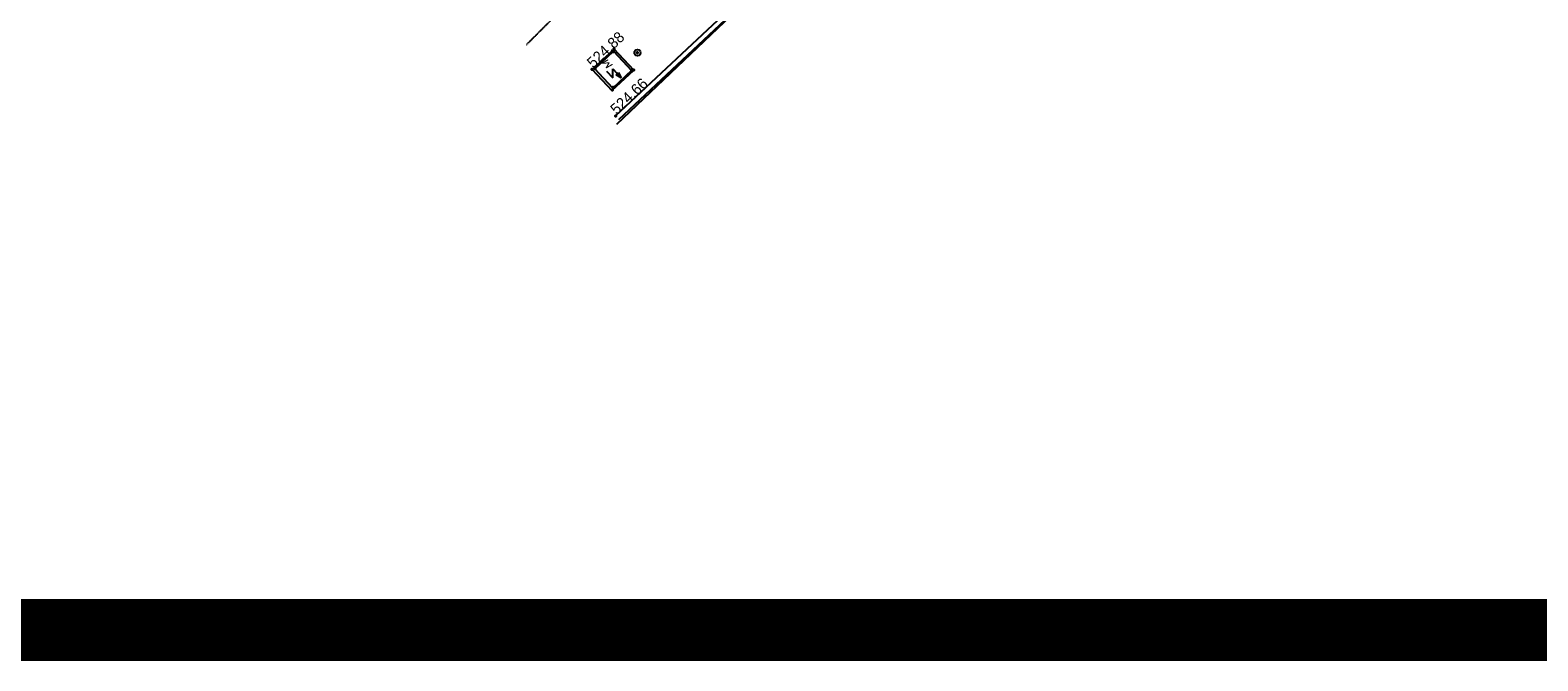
# Model space of a CAD drawing. Header units: millimetres. Extents: x 767170 to 66149698, y -983507 to 2493658.
# Tile 7 of 226: x 1396462 to 1518282, y -983507 to -932493. Entities that reach past the tile are written whole.
import ezdxf

# ---------------------------------------------------------------- set-up
doc = ezdxf.new("R2010")
doc.units = ezdxf.units.MM
doc.linetypes.add('Д_ТРОТ_ТРУБА', pattern=[3, 1.5, -1.5])
for name, color, linetype in [('(013) Газ', 30, 'ИК_Газопровод -------г--------'), ('(016) Кабель', 1, 'Continuous'), ('(022) Возд. Линии', 7, 'Continuous'), ('(025) Дорога', 7, 'Continuous'), ('(035) Откосы', 7, 'Continuous'), ('(040) Ограда', 7, 'Continuous'), ('V-NODE-TEXT', 11, 'Continuous'), ('Пикет', 7, 'Continuous')]:
    doc.layers.add(name, color=color, linetype=linetype)
doc.layers.add('ВВГ 3х2.5', color=5, linetype='Continuous', lineweight=40)
doc.styles.add('D-431', font='txt')
doc.styles.get("Standard").update_dxf_attribs({"font": 'isocpeui.ttf'})
doc.linetypes.add('GAZ_VOZDUSH', pattern='A,1,-2,["~",Standard,S=3,R=0,X=-1.5,Y=-1.5],-1,10', length=14)
doc.linetypes.add('ИК_Газопровод -------г--------', pattern='A,9,-0.6,["Г",Standard,S=1.2,R=0,X=0,Y=-0.6],-1.2', length=10.8)
doc.linetypes.add('ОГРАДА_БЕТ', pattern='A,4,["|",Standard,S=0.8,R=0,X=0,Y=-0.8],4', length=8)
doc.linetypes.add('ПОДПОРНАЯ СТЕНКА', pattern='A,2,["V",Standard,S=1.2,R=0,X=0,Y=-1.2],0.2,["V",Standard,S=0.8,R=0,X=0,Y=-0.8],0.25,["V",Standard,S=0.3,R=0,X=0,Y=-0.3],0.25', length=2.7)

# ---------------------------------------------------------------- blocks, each defined once
blk = doc.blocks.new('U1081')
at = {"color": 7, "const_width": 0.375}
blk.add_lwpolyline([(0.0125, 0.0125, 1), (-0.0125, -0.0125, 1), (0.0125, 0.0125)], format="xyb", close=True, dxfattribs=at)
at = {"color": 7}
blk.add_circle((0, 0), 0.5, dxfattribs=at)
at = {"color": 4, "oblique": 15}
blk.add_attdef('Z', (1.177455, -0.732602), '', height=2, dxfattribs=at)
blk = doc.blocks.new('asdaw1234141')
at = {"layer": '(013) Газ', "linetype": 'GAZ_VOZDUSH', "ltscale": 600, "flags": 128}
blk.add_lwpolyline([(18190, -35262), (9748, -44491), (-36618, -92749), (-37103, -92367), (-57221, -111523)], dxfattribs=at)
at = {"layer": '(016) Кабель', "color": 0}
for p, q in [((-57523, -107756, 524797), (-57533, -107013, 524797)), ((-57533, -107013, 524797), (-56850, -107744, 524797)), ((-58035, -107208, 524797), (-57523, -107756, 524797)), ((-57249, -107500, 524797), (-57066, -107329, 524797)), ((-56850, -107744, 524797), (-57249, -107500, 524797)), ((-57066, -107329, 524797), (-56850, -107744, 524797))]:
    blk.add_line(p, q, dxfattribs=at)
at = {"layer": '(016) Кабель', "color": 0, "elevation": 524843}
blk.add_lwpolyline([(-58982, -107022), (-57468, -105608), (-56016, -107162), (-57531, -108577)], close=True, dxfattribs=at)
at = {"layer": '(025) Дорога', "linetype": 'Д_ТРОТ_ТРУБА', "elevation": 524612}
blk.add_lwpolyline([(-64493, -105070), (-53854, -94447), (-47824, -88199), (-45983, -86685), (-44042, -84841), (-41326, -81884), (-39588, -79458), (-31164, -70747), (-21589, -60944), (-12051, -51459), (-2009, -41732), (6767, -33428), (12566, -27815), (14277, -26160)], dxfattribs=at)
at = {"layer": '(035) Откосы', "linetype": 'ПОДПОРНАЯ СТЕНКА', "elevation": 524589}
blk.add_lwpolyline([(-57602, -108781), (-55834, -107130), (-57427, -105424), (-59195, -107075)], close=True, dxfattribs=at)
at = {"layer": '(040) Ограда', "linetype": 'ОГРАДА_БЕТ', "elevation": 524372}
blk.add_lwpolyline([(-57303, -110837), (-46575, -100737), (-37378, -91968)], dxfattribs=at)
at = {"layer": '(040) Ограда', "elevation": 524372}
blk.add_lwpolyline([(-57028, -111128), (-46299, -101027), (-37063, -92221)], dxfattribs=at)
at = {"layer": 'Пикет', "color": 7, "linetype": 'ByBlock', "lineweight": -2, "transparency": 16777216}
for p in [(-57471, -105639, 525112), (-57422, -105419, 524938), (-55532, -105722, 524642), (-59195, -107075, 524882), (-58962, -107006, 525136), (-55996, -107146, 525090), (-55834, -107130, 524721), (-57568, -108741, 524709), (-57511, -108514, 525090), (-57303, -110837, 524665)]:
    blk.add_point(p, dxfattribs=at)
at = {"layer": '(022) Возд. Линии', "xscale": 499.9999999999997, "yscale": 499.9999999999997, "zscale": 499.9999999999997, "rotation": 4.802156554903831}
blk.add_blockref('U1081', (-55532, -105722, 524349), dxfattribs=at)
at = {"layer": '(016) Кабель', "color": 0}
blk.add_text('м', height=875, rotation=134.33398, dxfattribs=at).set_placement((-57444, -106746, 524797))
at = {"color": 4, "oblique": 15}
for p in [(7915, -43169, 526510), (-14957, -65237, 525926), (-30354, -80716, 525694), (-52139, -102428, 524466)]:
    blk.add_attdef('Z', p, '', height=1000, rotation=4.80216, dxfattribs=at)
at = {"layer": 'V-NODE-TEXT', "color": 7, "linetype": 'ByBlock', "char_height": 875, "attachment_point": 4, "style": 'D-431'}
for s, insert, rotation in [('{\\fD431|b0|i0|c0|p34;524.88}', (-59409, -106700, 524882), 43.12677), ('{\\fD431|b0|i0|c0|p34;524.66}', (-57517, -110462, 524665), 43.27127)]:
    blk.add_mtext(s, dxfattribs=dict(at, insert=insert, rotation=rotation))

msp = doc.modelspace()

# ---------------------------------------------------------------- linework, layer by layer
at = {"color": 5, "const_width": 5000}
msp.add_lwpolyline([(769670.35, -316390.45), (6017589.4, -316390.45), (6017589.4, -981006.92), (769670.35, -981006.92)], close=True, dxfattribs=at)

# ---------------------------------------------------------------- block references
at = {"layer": 'ВВГ 3х2.5', "color": 1, "lineweight": 40}
msp.add_blockref('asdaw1234141', (1501065.05, -828597.37), dxfattribs=at)

doc.saveas('drawing.dxf')
